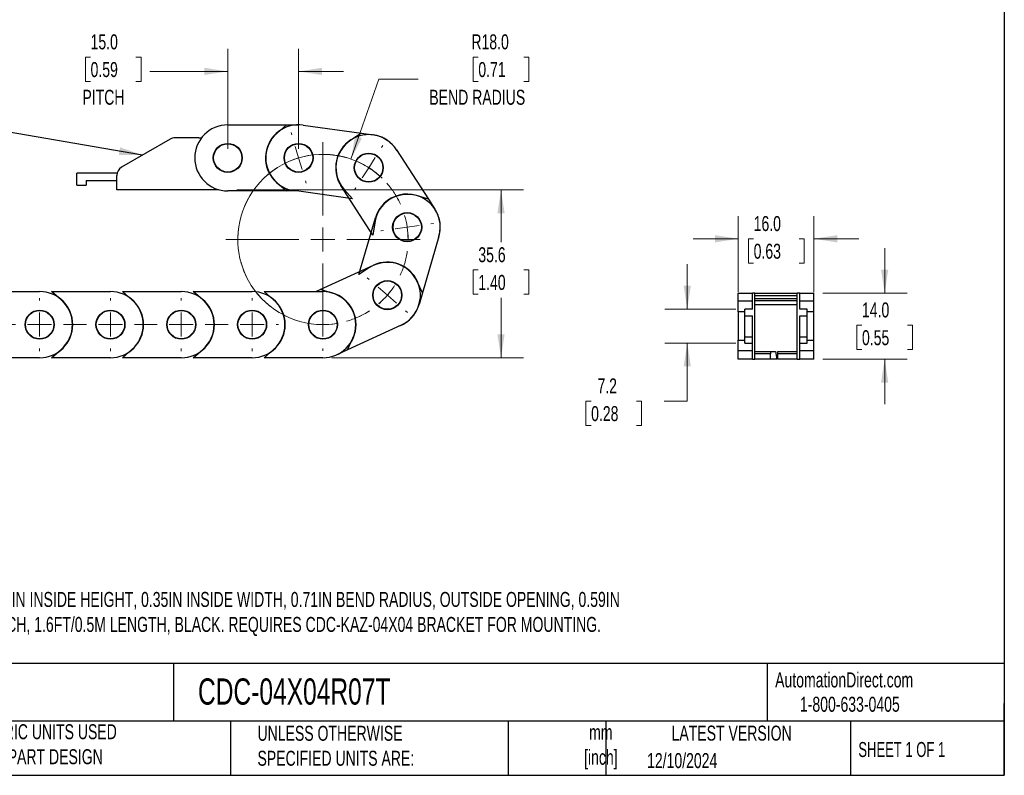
# Model space of a CAD drawing. Header units: millimetres. Extents: x 10 to 410, y 10 to 314.
# Tile 2 of 5: x 201 to 410, y 10 to 170. Entities that reach past the tile are written whole.
import ezdxf

# ---------------------------------------------------------------- set-up
doc = ezdxf.new("R2010")
doc.units = ezdxf.units.MM
doc.header["$LTSCALE"] = 1.5
doc.linetypes.add('CENTERX2', pattern=[20.32, 12.7, -2.54, 2.54, -2.54])
doc.layers.add('TEXT', color=140, linetype='Continuous', lineweight=25)
doc.styles.add('SLDTEXTSTYLE0', font='TXT', dxfattribs={"width": 0.7})
doc.styles.add('SLDTEXTSTYLE1', font='TXT', dxfattribs={"width": 0.65})
doc.dimstyles.new('SLDDIMSTYLE0', dxfattribs={"dimtxt": 3.237012, "dimasz": 4.953, "dimexe": 0, "dimexo": 0.0625, "dimgap": 0.809253, "dimtad": 0, "dimtih": 1, "dimtoh": 1, "dimrnd": 1e-09, "dimzin": 12, "dimdsep": 46, "dimtxsty": 'SLDTEXTSTYLE0', "dimsah": 1, "dimcen": 0.09, "dimadec": 0, "dimazin": 3, "dimtfac": 1, "dimtofl": 0, "dimtmove": 0, "dimatfit": 3, "dimfxl": 0, "dimfrac": 2, "dimtolj": 1, "dimtzin": 12, "dimarcsym": 0})
doc.dimstyles.new('SLDDIMSTYLE1', dxfattribs={"dimtxt": 3.237012, "dimasz": 4.953, "dimexe": 0, "dimexo": 0.0625, "dimgap": 0.809253, "dimtad": 0, "dimtih": 1, "dimtoh": 1, "dimrnd": 1e-09, "dimzin": 4, "dimdsep": 46, "dimtxsty": 'SLDTEXTSTYLE0', "dimsah": 1, "dimcen": 0, "dimadec": 0, "dimazin": 1, "dimtfac": 1, "dimtofl": 0, "dimtmove": 0, "dimatfit": 3, "dimfxl": 0, "dimfrac": 2, "dimtolj": 1, "dimtzin": 12, "dimarcsym": 0})
doc.dimstyles.new('SLDDIMSTYLE2', dxfattribs={"dimtxt": 3.237012, "dimasz": 4.953, "dimexe": 0, "dimexo": 0.0625, "dimgap": 0.809253, "dimtad": 0, "dimtih": 1, "dimtoh": 1, "dimrnd": 1e-09, "dimzin": 4, "dimdsep": 46, "dimtxsty": 'SLDTEXTSTYLE0', "dimsah": 1, "dimcen": 0.09, "dimadec": 0, "dimazin": 1, "dimtfac": 1, "dimtmove": 0, "dimatfit": 0, "dimfxl": 0, "dimfrac": 2, "dimtolj": 1, "dimtzin": 12, "dimarcsym": 0})
doc.dimstyles.new('SLDDIMSTYLE3', dxfattribs={"dimtxt": 0.18, "dimasz": 4.953, "dimexe": 0, "dimexo": 0.0625, "dimgap": 0, "dimtad": 0, "dimtih": 1, "dimtoh": 1, "dimdec": 0, "dimrnd": 1e-09, "dimzin": 0, "dimdsep": 46, "dimtxsty": 'Standard', "dimsah": 1, "dimcen": 0.09, "dimadec": 0, "dimazin": 0, "dimtfac": 4.953, "dimtdec": 0, "dimtofl": 0, "dimtmove": 0, "dimatfit": 3, "dimfxl": 0, "dimfrac": 2, "dimtolj": 1, "dimtzin": 0, "dimarcsym": 0})
doc.dimstyles.new('SLDDIMSTYLE4', dxfattribs={"dimtxt": 3.237012, "dimasz": 4.953, "dimexe": 0, "dimexo": 0.0625, "dimgap": 0.809253, "dimtad": 0, "dimtih": 1, "dimtoh": 1, "dimrnd": 1e-09, "dimzin": 12, "dimdsep": 46, "dimtxsty": 'SLDTEXTSTYLE0', "dimsah": 1, "dimcen": 0.09, "dimadec": 0, "dimazin": 3, "dimtfac": 1, "dimtmove": 0, "dimatfit": 0, "dimfxl": 0, "dimfrac": 2, "dimtolj": 1, "dimtzin": 12, "dimarcsym": 0})

# ---------------------------------------------------------------- blocks, each defined once
blk = doc.blocks.new('_D')
at = {"color": 7, "linetype": 'Continuous', "lineweight": 0}
for p, q in [((247.02, 133.52), (307.75, 133.52)), ((302.99, 133.52), (302.99, 122.41)), ((298.18, 116.54), (297.09, 116.54)), ((297.09, 116.54), (297.09, 111.4)), ((307.8, 116.54), (308.89, 116.54)), ((308.89, 116.54), (308.89, 111.4)), ((297.09, 111.4), (298.18, 111.4)), ((302.99, 97.96), (302.99, 110.67)), ((308.89, 111.4), (307.8, 111.4)), ((267.18, 97.96), (307.75, 97.96))]:
    blk.add_line(p, q, dxfattribs=at)
at = {"color": 7, "linetype": 'Continuous', "lineweight": 18}
for points in [[(302.99, 133.52), (302.23, 128.57), (303.75, 128.57)], [(302.99, 97.96), (303.75, 102.92), (302.23, 102.92)]]:
    blk.add_solid(points, dxfattribs=at)
at = {"color": 7, "linetype": 'Continuous', "lineweight": 18, "char_height": 3.175, "attachment_point": 1, "style": 'SLDTEXTSTYLE0'}
for s, insert in [('35.6', (298.18, 121.36)), ('1.40', (298.18, 115.49))]:
    blk.add_mtext(s, dxfattribs=dict(at, insert=insert))
blk = doc.blocks.new('_D_1')
at = {"color": 7, "linetype": 'Continuous', "lineweight": 0}
for p, q in [((298.18, 161.62), (297.09, 161.62)), ((297.09, 161.62), (297.09, 156.48)), ((307.8, 161.62), (308.89, 161.62)), ((308.89, 161.62), (308.89, 156.48)), ((271.21, 140.03), (277.09, 156.92)), ((277.09, 156.92), (285.42, 156.92)), ((297.09, 156.48), (298.18, 156.48)), ((308.89, 156.48), (307.8, 156.48))]:
    blk.add_line(p, q, dxfattribs=at)
at = {"color": 7, "linetype": 'Continuous', "lineweight": 18}
blk.add_arc((265.28, 123), 18.03, 45.9089, 85.5986, dxfattribs=at)
blk.add_solid([(271.21, 140.03), (273.55, 144.46), (272.11, 144.96)], dxfattribs=at)
at = {"color": 7, "linetype": 'Continuous', "lineweight": 18, "char_height": 3.175, "attachment_point": 1, "style": 'SLDTEXTSTYLE0'}
for s, insert in [('R18.0', (296.71, 166.44)), ('0.71', (298.18, 160.57)), ('BEND RADIUS', (287.8, 154.7))]:
    blk.add_mtext(s, dxfattribs=dict(at, insert=insert))
blk = doc.blocks.new('_D_2')
at = {"color": 7, "linetype": 'Continuous', "lineweight": 0}
for p, q in [((245.11, 142.18), (245.11, 163.35)), ((260.11, 142.18), (260.11, 163.35)), ((216.06, 161.62), (214.98, 161.62)), ((214.98, 161.62), (214.98, 156.48)), ((225.68, 161.62), (226.77, 161.62)), ((226.77, 161.62), (226.77, 156.48)), ((245.11, 158.59), (228.58, 158.59)), ((260.11, 158.59), (269.64, 158.59)), ((214.98, 156.48), (216.06, 156.48)), ((226.77, 156.48), (225.68, 156.48))]:
    blk.add_line(p, q, dxfattribs=at)
at = {"color": 7, "linetype": 'Continuous', "lineweight": 18}
for points in [[(245.11, 158.59), (240.16, 159.35), (240.16, 157.83)], [(260.11, 158.59), (265.07, 157.83), (265.07, 159.35)]]:
    blk.add_solid(points, dxfattribs=at)
at = {"color": 7, "linetype": 'Continuous', "lineweight": 18, "char_height": 3.175, "attachment_point": 1, "style": 'SLDTEXTSTYLE0'}
for s, insert in [('15.0', (216.06, 166.44)), ('0.59', (216.06, 160.57)), ('PITCH', (214.33, 154.7))]:
    blk.add_mtext(s, dxfattribs=dict(at, insert=insert))
blk = doc.blocks.new('SW_CENTERMARKSYMBOL_0')
at = {"color": 0, "linetype": 'Continuous', "lineweight": 18}
for p, q in [((-20.26, 33.93), (-20.41, 34.45)), ((-18.81, 29.07), (-19.53, 31.5)), ((-13.64, 16.87), (-13.64, 32.37)), ((-1.22, 31.28), (-0.93, 31.73)), ((-1.22, 31.28), (-0.97, 31.67)), ((-18.81, 29.07), (-18.08, 26.63)), ((-3.95, 27), (-2.58, 29.14)), ((-3.95, 26.99), (-2.59, 29.14)), ((-3.95, 26.99), (-5.32, 24.85)), ((-3.95, 27), (-5.31, 24.86)), ((-17.35, 24.2), (-17.2, 23.69)), ((-6.68, 22.71), (-6.97, 22.26)), ((-6.68, 22.72), (-6.93, 22.33)), ((4.19, 14.4), (6.71, 14.77)), ((4.2, 14.4), (6.71, 14.77)), ((9.22, 15.14), (9.75, 15.21)), ((9.23, 15.14), (9.68, 15.2)), ((-13.64, 11.79), (-13.64, 14.33)), ((-0.83, 13.67), (-1.36, 13.59)), ((-0.83, 13.67), (-1.28, 13.6)), ((4.19, 14.4), (1.68, 14.03)), ((4.2, 14.4), (1.69, 14.04)), ((-18.72, 11.79), (-34.22, 11.79)), ((-13.64, 11.79), (-16.18, 11.79)), ((-13.64, 11.79), (-13.64, 9.25)), ((-13.64, 11.79), (-11.1, 11.79)), ((-8.56, 11.79), (6.93, 11.79)), ((-13.64, 6.71), (-13.64, -8.78)), ((-3.85, 3.33), (-4.25, 3.68)), ((-3.84, 3.32), (-4.19, 3.62)), ((0, 0), (-1.93, 1.66)), ((0, 0), (-1.92, 1.66)), ((0, 0), (1.92, -1.66)), ((0, 0), (1.92, -1.66)), ((-13.64, -1.16), (-13.64, -0.7)), ((-13.64, -6.24), (-13.64, -3.7)), ((3.84, -3.32), (4.19, -3.62)), ((3.84, -3.32), (4.24, -3.67)), ((-13.64, -6.24), (-13.64, -8.78)), ((-13.64, -11.32), (-13.64, -11.78))]:
    blk.add_line(p, q, dxfattribs=at)
at = {"color": 0, "linetype": 'CENTERX2', "lineweight": 0}
for centre, radius, start, end in [((-13.64, 11.79), 18.03, 73.62, 253.8604), ((-13.64, 11.79), 18.03, 73.6233, 90.4933), ((-13.64, 11.79), 18.03, 122.7837, 303.0132), ((-13.64, 11.8), 18.02, 24.4592, 41.3349), ((-13.64, 11.79), 18.03, 24.4597, 41.3404), ((-13.64, 11.79), 18.03, 335.2947, 352.1825), ((-13.64, 11.79), 18.03, 335.3035, 352.1733), ((-13.64, 11.79), 18.03, 286.1396, 303.0204)]:
    blk.add_arc(centre, radius, start, end, dxfattribs=at)
at = {"color": 0, "linetype": 'Continuous', "lineweight": 0}
for centre, radius, start, end in [((-13.64, 11.79), 18.03, 98.566, 106.6381), ((-13.64, 11.79), 18.03, 106.6386, 114.711), ((-13.64, 11.79), 18.03, 57.4797, 65.5499), ((-13.64, 11.8), 18.02, 57.4748, 65.5527), ((-13.64, 11.79), 18.03, 49.4099, 57.4803), ((-13.64, 11.8), 18.02, 49.4043, 57.482), ((-13.64, 11.79), 18.03, 8.3181, 16.3903), ((-13.61, 11.8), 18, 8.309, 16.3941), ((-13.64, 11.79), 18.02, 0.2451, 8.3193), ((-13.61, 11.8), 18, 0.2452, 8.3313), ((-13.64, 11.79), 18.02, 311.0853, 319.1592), ((-13.64, 11.78), 18.02, 311.0887, 319.1636), ((-13.64, 11.79), 18.03, 319.1576, 327.2308), ((-13.63, 11.79), 18.02, 319.1561, 327.2315), ((-13.64, 11.79), 18.03, 261.9301, 269.9996), ((-13.64, 11.79), 18.03, 269.9994, 278.07)]:
    blk.add_arc(centre, radius, start, end, dxfattribs=at)
blk = doc.blocks.new('SW_CENTERMARKSYMBOL_1')
at = {"color": 0, "linetype": 'Continuous', "lineweight": 18}
for p, q in [((-60, 5.08), (-60, 5.54)), ((-45, 5.08), (-45, 5.54)), ((-30, 5.08), (-30, 5.54)), ((-15, 5.08), (-15, 5.54)), ((0, 5.08), (0, 5.54)), ((34.79, 5.08), (34.79, 5.54)), ((49.79, 5.08), (49.79, 5.54)), ((64.79, 5.08), (64.79, 5.54)), ((79.79, 5.08), (79.79, 5.54)), ((94.79, 5.08), (94.79, 5.54)), ((109.79, 5.08), (109.79, 5.54)), ((124.79, 5.08), (124.79, 5.54)), ((-60, 0), (-60, 2.54)), ((-45, 0), (-45, 2.54)), ((-30, 0), (-30, 2.54)), ((-15, 0), (-15, 2.54)), ((0, 0), (0, 2.54)), ((34.79, 0), (34.79, 2.54)), ((49.79, 0), (49.79, 2.54)), ((64.79, 0), (64.79, 2.54)), ((79.79, 0), (79.79, 2.54)), ((94.79, 0), (94.79, 2.54)), ((109.79, 0), (109.79, 2.54)), ((124.79, 0), (124.79, 2.54)), ((-65.08, 0), (-65.54, 0)), ((-60, 0), (-62.54, 0)), ((-60, 0), (-60, -2.54)), ((-60, 0), (-57.46, 0)), ((-45, 0), (-47.54, 0)), ((-45, 0), (-45, -2.54)), ((-45, 0), (-42.46, 0)), ((-30, 0), (-32.54, 0)), ((-30, 0), (-30, -2.54)), ((-30, 0), (-27.46, 0)), ((-15, 0), (-17.54, 0)), ((-15, 0), (-15, -2.54)), ((-15, 0), (-12.46, 0)), ((0, 0), (-2.54, 0)), ((0, 0), (0, -2.54)), ((0, 0), (2.54, 0)), ((34.79, 0), (32.25, 0)), ((34.79, 0), (34.79, -2.54)), ((34.79, 0), (37.33, 0)), ((49.79, 0), (47.25, 0)), ((49.79, 0), (49.79, -2.54)), ((49.79, 0), (52.33, 0)), ((64.79, 0), (62.25, 0)), ((64.79, 0), (64.79, -2.54)), ((64.79, 0), (67.33, 0)), ((79.79, 0), (77.25, 0)), ((79.79, 0), (79.79, -2.54)), ((79.79, 0), (82.33, 0)), ((94.79, 0), (92.25, 0)), ((94.79, 0), (94.79, -2.54)), ((94.79, 0), (97.33, 0)), ((109.79, 0), (107.25, 0)), ((109.79, 0), (109.79, -2.54)), ((109.79, 0), (112.33, 0)), ((124.79, 0), (122.25, 0)), ((124.79, 0), (124.79, -2.54)), ((124.79, 0), (127.33, 0)), ((129.87, 0), (130.33, 0)), ((-60, -5.08), (-60, -5.54)), ((-45, -5.08), (-45, -5.54)), ((-30, -5.08), (-30, -5.54)), ((-15, -5.08), (-15, -5.54)), ((0, -5.08), (0, -5.54)), ((34.79, -5.08), (34.79, -5.54)), ((49.79, -5.08), (49.79, -5.54)), ((64.79, -5.08), (64.79, -5.54)), ((79.79, -5.08), (79.79, -5.54)), ((94.79, -5.08), (94.79, -5.54)), ((109.79, -5.08), (109.79, -5.54)), ((124.79, -5.08), (124.79, -5.54))]:
    blk.add_line(p, q, dxfattribs=at)
at = {"color": 0, "linetype": 'CENTERX2', "lineweight": 18}
for p, q in [((-54.92, 0), (-50.08, 0)), ((-39.92, 0), (-35.08, 0)), ((-24.92, 0), (-20.08, 0)), ((-9.92, 0), (-5.08, 0)), ((5.08, 0), (9.92, 0)), ((39.87, 0), (44.71, 0)), ((54.87, 0), (59.71, 0)), ((69.87, 0), (74.71, 0)), ((84.87, 0), (89.71, 0)), ((99.87, 0), (104.71, 0)), ((114.87, 0), (119.71, 0))]:
    blk.add_line(p, q, dxfattribs=at)
blk = doc.blocks.new('SW_CENTERMARKSYMBOL_2')
at = {"color": 0, "linetype": 'Continuous', "lineweight": 18}
for p, q in [((-45, 5.08), (-45, 5.61)), ((-30, 5.08), (-30, 5.61)), ((-15, 5.08), (-15, 5.61)), ((0, 5.08), (0, 5.61)), ((34.79, 5.08), (34.79, 5.61)), ((49.79, 5.08), (49.79, 5.61)), ((64.79, 5.08), (64.79, 5.61)), ((79.79, 5.08), (79.79, 5.61)), ((94.79, 5.08), (94.79, 5.61)), ((109.79, 5.08), (109.79, 5.61)), ((124.79, 5.08), (124.79, 5.61)), ((139.79, 5.08), (139.79, 5.61)), ((-45, 0), (-45, 2.54)), ((-30, 0), (-30, 2.54)), ((-15, 0), (-15, 2.54)), ((0, 0), (0, 2.54)), ((34.79, 0), (34.79, 2.54)), ((49.79, 0), (49.79, 2.54)), ((64.79, 0), (64.79, 2.54)), ((79.79, 0), (79.79, 2.54)), ((94.79, 0), (94.79, 2.54)), ((109.79, 0), (109.79, 2.54)), ((124.79, 0), (124.79, 2.54)), ((139.79, 0), (139.79, 2.54)), ((-50.08, 0), (-50.61, 0)), ((-45, 0), (-47.54, 0)), ((-45, 0), (-45, -2.54)), ((-45, 0), (-42.46, 0)), ((-30, 0), (-32.54, 0)), ((-30, 0), (-30, -2.54)), ((-30, 0), (-27.46, 0)), ((-15, 0), (-17.54, 0)), ((-15, 0), (-15, -2.54)), ((-15, 0), (-12.46, 0)), ((0, 0), (-2.54, 0)), ((0, 0), (0, -2.54)), ((0, 0), (2.54, 0)), ((34.79, 0), (32.25, 0)), ((34.79, 0), (34.79, -2.54)), ((34.79, 0), (37.33, 0)), ((49.79, 0), (47.25, 0)), ((49.79, 0), (49.79, -2.54)), ((49.79, 0), (52.33, 0)), ((64.79, 0), (62.25, 0)), ((64.79, 0), (64.79, -2.54)), ((64.79, 0), (67.33, 0)), ((79.79, 0), (77.25, 0)), ((79.79, 0), (79.79, -2.54)), ((79.79, 0), (82.33, 0)), ((94.79, 0), (92.25, 0)), ((94.79, 0), (94.79, -2.54)), ((94.79, 0), (97.33, 0)), ((109.79, 0), (107.25, 0)), ((109.79, 0), (109.79, -2.54)), ((109.79, 0), (112.33, 0)), ((124.79, 0), (122.25, 0)), ((124.79, 0), (124.79, -2.54)), ((124.79, 0), (127.33, 0)), ((139.79, 0), (137.25, 0)), ((139.79, 0), (139.79, -2.54)), ((139.79, 0), (142.33, 0)), ((144.87, 0), (145.4, 0)), ((-45, -5.08), (-45, -5.61)), ((-30, -5.08), (-30, -5.61)), ((-15, -5.08), (-15, -5.61)), ((0, -5.08), (0, -5.61)), ((34.79, -5.08), (34.79, -5.61)), ((49.79, -5.08), (49.79, -5.61)), ((64.79, -5.08), (64.79, -5.61)), ((79.79, -5.08), (79.79, -5.61)), ((94.79, -5.08), (94.79, -5.61)), ((109.79, -5.08), (109.79, -5.61)), ((124.79, -5.08), (124.79, -5.61)), ((139.79, -5.08), (139.79, -5.61))]:
    blk.add_line(p, q, dxfattribs=at)
at = {"color": 0, "linetype": 'CENTERX2', "lineweight": 18}
for p, q in [((-39.92, 0), (-35.08, 0)), ((-24.92, 0), (-20.08, 0)), ((-9.92, 0), (-5.08, 0)), ((5.08, 0), (9.92, 0)), ((39.87, 0), (44.71, 0)), ((54.87, 0), (59.71, 0)), ((69.87, 0), (74.71, 0)), ((84.87, 0), (89.71, 0)), ((99.87, 0), (104.71, 0)), ((114.87, 0), (119.71, 0)), ((129.87, 0), (134.71, 0))]:
    blk.add_line(p, q, dxfattribs=at)
blk = doc.blocks.new('_D_4')
at = {"color": 7, "linetype": 'Continuous', "lineweight": 0}
for p, q in [((353.24, 111.83), (353.24, 127.91)), ((369.24, 111.83), (369.24, 127.91)), ((353.24, 123.15), (343.71, 123.15)), ((356.49, 123.15), (355.4, 123.15)), ((355.4, 123.15), (355.4, 118)), ((366.11, 123.15), (367.19, 123.15)), ((367.19, 123.15), (367.19, 118)), ((369.24, 123.15), (378.76, 123.15)), ((355.4, 118), (356.49, 118)), ((367.19, 118), (366.11, 118))]:
    blk.add_line(p, q, dxfattribs=at)
at = {"color": 7, "linetype": 'Continuous', "lineweight": 18}
for points in [[(353.24, 123.15), (348.28, 123.91), (348.28, 122.38)], [(369.24, 123.15), (374.19, 122.38), (374.19, 123.91)]]:
    blk.add_solid(points, dxfattribs=at)
at = {"color": 7, "linetype": 'Continuous', "lineweight": 18, "char_height": 3.175, "attachment_point": 1, "style": 'SLDTEXTSTYLE0'}
for s, insert in [('16.0', (356.49, 127.96)), ('0.63', (356.49, 122.1))]:
    blk.add_mtext(s, dxfattribs=dict(at, insert=insert))
blk = doc.blocks.new('_D_5')
at = {"color": 7, "linetype": 'Continuous', "lineweight": 0}
for p, q in [((384.24, 111.66), (384.24, 121.18)), ((371.14, 111.66), (389, 111.66)), ((379.43, 104.84), (378.34, 104.84)), ((378.34, 104.84), (378.34, 99.69)), ((389.05, 104.84), (390.13, 104.84)), ((390.13, 104.84), (390.13, 99.69)), ((378.34, 99.69), (379.43, 99.69)), ((390.13, 99.69), (389.05, 99.69)), ((371.14, 97.66), (389, 97.66)), ((384.24, 97.66), (384.24, 88.13))]:
    blk.add_line(p, q, dxfattribs=at)
at = {"color": 7, "linetype": 'Continuous', "lineweight": 18}
for points in [[(384.24, 111.66), (385, 116.61), (383.47, 116.61)], [(384.24, 97.66), (383.47, 92.71), (385, 92.71)]]:
    blk.add_solid(points, dxfattribs=at)
at = {"color": 7, "linetype": 'Continuous', "lineweight": 18, "char_height": 3.175, "attachment_point": 1, "style": 'SLDTEXTSTYLE0'}
for s, insert in [('14.0', (379.43, 109.66)), ('0.55', (379.43, 103.79))]:
    blk.add_mtext(s, dxfattribs=dict(at, insert=insert))
blk = doc.blocks.new('_D_6')
at = {"color": 7, "linetype": 'Continuous', "lineweight": 0}
for p, q in [((342.43, 108.26), (342.43, 117.78)), ((352.73, 108.26), (337.67, 108.26)), ((352.73, 101.06), (337.67, 101.06)), ((342.43, 88.76), (342.43, 101.06)), ((322.07, 88.76), (320.98, 88.76)), ((320.98, 88.76), (320.98, 83.62)), ((331.68, 88.76), (332.77, 88.76)), ((332.77, 88.76), (332.77, 83.62)), ((337.52, 88.76), (342.43, 88.76)), ((320.98, 83.62), (322.07, 83.62)), ((332.77, 83.62), (331.68, 83.62))]:
    blk.add_line(p, q, dxfattribs=at)
at = {"color": 7, "linetype": 'Continuous', "lineweight": 18}
for points in [[(342.43, 108.26), (343.19, 113.21), (341.67, 113.21)], [(342.43, 101.06), (341.67, 96.11), (343.19, 96.11)]]:
    blk.add_solid(points, dxfattribs=at)
at = {"color": 7, "linetype": 'Continuous', "lineweight": 18, "char_height": 3.175, "attachment_point": 1, "style": 'SLDTEXTSTYLE0'}
for s, insert in [('7.2', (323.41, 93.58)), ('0.28', (322.07, 87.71))]:
    blk.add_mtext(s, dxfattribs=dict(at, insert=insert))

msp = doc.modelspace()

# ---------------------------------------------------------------- linework, layer by layer
for p, q in [((245.114, 147.272), (257.591, 147.272)), ((257.591, 147.272), (255.578, 145.537)), ((257.591, 147.272), (260.114, 147.272)), ((261.079, 147.205), (273.437, 145.486)), ((232.941, 144.254), (222.614, 138.292)), ((238.991, 144.522), (233.941, 144.522)), ((273.437, 145.486), (271.203, 144.045)), ((273.437, 145.486), (275.936, 145.138)), ((280.845, 142.004), (287.625, 131.531)), ((213.164, 134.522), (213.164, 137.022)), ((221.668, 137.022), (213.164, 137.022)), ((221.614, 133.522), (221.614, 136.56)), ((213.164, 134.522), (215.164, 134.522)), ((215.164, 135.522), (221.614, 135.522)), ((215.164, 135.522), (215.164, 134.522)), ((243.26, 133.522), (221.614, 133.522)), ((255.578, 135.007), (257.591, 133.272)), ((275.873, 123.922), (269.093, 134.395)), ((269.752, 133.615), (271.508, 131.62)), ((257.591, 133.272), (245.114, 133.272)), ((259.63, 133.272), (257.591, 133.272)), ((271.508, 131.62), (259.15, 133.339)), ((287.625, 131.531), (285.075, 132.278)), ((287.625, 131.531), (288.997, 129.413)), ((272.905, 115.586), (276.394, 127.565)), ((276.235, 126.555), (275.873, 123.922)), ((289.835, 123.649), (286.346, 111.67)), ((264.657, 112.38), (276.001, 117.574)), ((275.134, 117.034), (272.905, 115.586)), ((286.346, 111.67), (285.243, 114.089)), ((192.8, 111.965), (205.276, 111.965)), ((209.813, 110.23), (207.8, 111.965)), ((207.8, 111.965), (220.276, 111.965)), ((224.813, 110.23), (222.8, 111.965)), ((222.8, 111.965), (235.276, 111.965)), ((239.813, 110.23), (237.8, 111.965)), ((237.8, 111.965), (250.276, 111.965)), ((254.813, 110.23), (252.8, 111.965)), ((252.8, 111.965), (265.276, 111.965)), ((263.75, 111.965), (264.657, 112.38)), ((267.21, 111.64), (264.657, 112.38)), ((286.346, 111.67), (285.64, 109.248)), ((353.236, 109.924), (353.236, 111.659)), ((353.236, 111.659), (356.236, 111.659)), ((356.236, 108.259), (356.236, 111.659)), ((356.736, 111.659), (356.236, 111.659)), ((356.736, 97.659), (356.736, 111.659)), ((356.736, 111.659), (365.736, 111.659)), ((356.736, 111.159), (365.736, 111.159)), ((365.736, 97.659), (365.736, 111.659)), ((366.236, 111.659), (365.736, 111.659)), ((366.236, 108.259), (366.236, 111.659)), ((366.236, 111.659), (369.236, 111.659)), ((369.236, 109.924), (369.236, 111.659)), ((356.236, 109.924), (353.236, 109.924)), ((353.236, 107.659), (353.236, 109.924)), ((356.736, 110.466), (365.736, 110.466)), ((365.736, 109.997), (356.736, 109.997)), ((356.736, 109.259), (365.736, 109.259)), ((369.236, 109.924), (366.236, 109.924)), ((369.236, 107.659), (369.236, 109.924)), ((354.636, 107.659), (353.236, 107.659)), ((353.236, 107.659), (353.236, 104.659)), ((354.636, 106.828), (354.636, 108.259)), ((356.236, 108.259), (354.636, 108.259)), ((354.636, 106.828), (356.236, 106.828)), ((354.636, 102.297), (354.636, 106.828)), ((356.236, 97.659), (356.236, 106.828)), ((367.836, 108.259), (366.236, 108.259)), ((366.236, 106.828), (367.836, 106.828)), ((366.236, 97.659), (366.236, 106.828)), ((367.836, 106.828), (367.836, 108.259)), ((369.236, 107.659), (367.836, 107.659)), ((367.836, 102.297), (367.836, 106.828)), ((369.236, 104.659), (369.236, 107.659)), ((281.829, 104.844), (270.484, 99.65)), ((353.236, 104.659), (353.236, 101.659)), ((369.236, 101.659), (369.236, 104.659)), ((356.236, 102.297), (354.636, 102.297)), ((354.636, 101.059), (354.636, 102.297)), ((367.836, 102.297), (366.236, 102.297)), ((367.836, 101.059), (367.836, 102.297)), ((270.484, 99.65), (271.593, 102.066)), ((353.236, 101.659), (354.636, 101.659)), ((353.236, 99.394), (353.236, 101.659)), ((354.636, 101.059), (356.236, 101.059)), ((366.236, 101.059), (367.836, 101.059)), ((367.836, 101.659), (369.236, 101.659)), ((369.236, 99.394), (369.236, 101.659)), ((207.8, 97.965), (209.813, 99.7)), ((222.8, 97.965), (224.813, 99.7)), ((237.8, 97.965), (239.813, 99.7)), ((252.8, 97.965), (254.813, 99.7)), ((270.484, 99.65), (268.19, 98.6)), ((356.236, 99.394), (353.236, 99.394)), ((353.236, 97.659), (353.236, 99.394)), ((356.736, 99.259), (360.136, 99.259)), ((360.066, 98.759), (356.736, 98.759)), ((360.066, 97.659), (360.066, 98.759)), ((360.136, 99.259), (361.117, 99.259)), ((361.117, 99.259), (361.378, 97.659)), ((361.546, 98.759), (361.546, 97.659)), ((365.736, 98.759), (361.546, 98.759)), ((361.616, 99.259), (365.736, 99.259)), ((369.236, 99.394), (366.236, 99.394)), ((369.236, 97.659), (369.236, 99.394)), ((205.276, 97.965), (192.8, 97.965)), ((220.276, 97.965), (207.8, 97.965)), ((235.276, 97.965), (222.8, 97.965)), ((250.276, 97.965), (237.8, 97.965)), ((265.276, 97.965), (252.8, 97.965)), ((356.236, 97.659), (353.236, 97.659)), ((356.236, 97.659), (356.736, 97.659)), ((360.066, 97.659), (356.736, 97.659)), ((361.378, 97.659), (360.066, 97.659)), ((365.736, 97.659), (361.546, 97.659)), ((365.736, 97.659), (366.236, 97.659)), ((369.236, 97.659), (366.236, 97.659))]:
    msp.add_line(p, q)
for centre, radius in [((245.114, 140.272), 3.075), ((245.114, 140.272), 3), ((260.114, 140.272), 3.075), ((260.114, 140.272), 3), ((274.969, 138.2), 3.075), ((274.971, 138.205), 3), ((283.115, 125.607), 3.075), ((283.121, 125.608), 3), ((278.915, 111.209), 3.075), ((278.92, 111.205), 3), ((205.276, 104.965), 3.075), ((205.276, 104.965), 3), ((220.276, 104.965), 3.075), ((220.276, 104.965), 3), ((235.276, 104.965), 3.075), ((235.276, 104.965), 3), ((250.276, 104.965), 3.075), ((250.276, 104.965), 3), ((265.276, 104.965), 3.075), ((265.276, 104.965), 3)]:
    msp.add_circle(centre, radius)
for centre, radius, start, end in [((245.114, 140.272), 7, 90.00001, 269.99999), ((260.114, 140.272), 7, 82.07999, 262.07993), ((233.941, 142.522), 2, 90.00021, 119.99971), ((238.991, 146.522), 2, 269.99982, 288.80929), ((260.114, 140.272), 6.95, 130.74977, 229.25023), ((274.969, 138.2), 7, 32.92, 212.92), ((274.971, 138.205), 6.95, 122.8298, 221.33016), ((274.971, 138.205), 7, 30.70336, 82.08012), ((223.614, 136.56), 2, 120.00021, 179.9997), ((283.121, 125.608), 6.95, 73.67006, 172.16988), ((283.115, 125.607), 7, 343.75993, 163.76004), ((283.121, 125.608), 7, 341.54343, 32.92007), ((278.92, 111.205), 6.95, 24.50995, 123.01002), ((278.915, 111.209), 7, 294.60008, 114.59994), ((205.276, 104.965), 7, 270.00001, 89.99999), ((220.276, 104.965), 7, 270.00001, 89.99999), ((235.276, 104.965), 7, 270.00001, 89.99999), ((250.276, 104.965), 7, 270.00001, 89.99999), ((265.276, 104.965), 7, 270.00001, 89.99999), ((265.276, 104.965), 6.95, 335.35014, 73.84989), ((205.276, 104.965), 6.95, 310.74977, 49.25023), ((220.276, 104.965), 6.95, 310.75004, 49.24996), ((235.276, 104.965), 6.95, 310.75004, 49.24996), ((250.276, 104.965), 6.95, 310.75004, 49.24996), ((278.92, 111.205), 7, 292.3835, 343.7601)]:
    msp.add_arc(centre, radius, start, end)
for centre in [(360.136, 98.759), (361.616, 98.759)]:
    msp.add_ellipse(centre, major_axis=(0, 0.5), ratio=0.1405408, start_param=0, end_param=1.5707963)
at = {"layer": 'TEXT'}
for p, q in [((409.575, 314.325), (409.575, 9.525)), ((409.575, 33.189), (9.525, 33.189)), ((233.638, 33.189), (233.638, 20.955)), ((359.363, 33.189), (359.363, 20.955)), ((409.575, 9.525), (409.575, 24.765)), ((409.575, 20.955), (9.525, 20.955)), ((245.67, 20.955), (245.67, 9.525)), ((304.536, 20.955), (304.536, 9.525)), ((325.218, 20.955), (325.218, 9.525)), ((377.023, 20.955), (377.023, 9.525)), ((9.525, 9.525), (409.575, 9.525))]:
    msp.add_line(p, q, dxfattribs=at)

# ---------------------------------------------------------------- block references
at = {"color": 7, "linetype": 'Continuous', "lineweight": 0}
for name, p in [('SW_CENTERMARKSYMBOL_0', (278.92, 111.205)), ('SW_CENTERMARKSYMBOL_2', (110.488, 104.965)), ('SW_CENTERMARKSYMBOL_1', (110.488, 104.965))]:
    msp.add_blockref(name, p, dxfattribs=at)

# ---------------------------------------------------------------- texts
at = {"color": 7, "linetype": 'Continuous', "lineweight": 0, "insert": (193.554, 48.355), "char_height": 3.175, "attachment_point": 1, "style": 'SLDTEXTSTYLE0'}
msp.add_mtext('0.39IN INSIDE HEIGHT, 0.35IN INSIDE WIDTH, 0.71IN BEND RADIUS, OUTSIDE OPENING, 0.59IN ^JPITCH, 1.6FT/0.5M LENGTH, BLACK. REQUIRES CDC-KAZ-04X04 BRACKET FOR MOUNTING.', dxfattribs=at)
at = {"color": 179, "linetype": 'Continuous', "lineweight": 18, "char_height": 3.175, "attachment_point": 1, "style": 'SLDTEXTSTYLE0'}
for s, insert in [('AutomationDirect.com', (361.042, 31.315)), ('1-800-633-0405', (366.287, 26.156))]:
    msp.add_mtext(s, dxfattribs=dict(at, insert=insert))
at = {"layer": 'TEXT'}
for s, insert, char_height, attachment_point, style in [('CDC-04X04R07T', (238.812, 30.048), 5.55625, 1, 'SLDTEXTSTYLE0'), ('METRIC UNITS USED ^JFOR PART DESIGN', (191.407, 20.343), 3.175, 1, 'SLDTEXTSTYLE0'), ('UNLESS OTHERWISE ^JSPECIFIED UNITS ARE:', (251.412, 20.012), 3.175, 1, 'SLDTEXTSTYLE0'), ('mm^J[inch]', (324.128, 20.22), 3.175, 2, 'SLDTEXTSTYLE0'), ('LATEST VERSION', (351.828, 20.046), 3.175, 2, 'SLDTEXTSTYLE0'), ('SHEET 1 OF 1', (378.662, 16.577), 3.175, 1, 'SLDTEXTSTYLE1'), ('12/10/2024', (333.919, 14.228), 3.175, 1, 'SLDTEXTSTYLE0')]:
    msp.add_mtext(s, dxfattribs=dict(at, insert=insert, char_height=char_height, attachment_point=attachment_point, style=style))

# ---------------------------------------------------------------- dimensions: what is measured, and where the dimension line sits
at = {"color": 7, "linetype": 'Continuous', "lineweight": 18}
dim = msp.add_linear_dim(base=(245.114, 158.592), p1=(260.114, 140.272), p2=(245.114, 140.272), text='<>\\PPITCH', dimstyle='SLDDIMSTYLE2', dxfattribs=at)
dim.commit()
dim.dimension.update_dxf_attribs({"geometry": '_D_2', "text_midpoint": (220.873, 158.592), "dimtype": 160})
dim = msp.add_radius_dim(center=(265.276, 122.999), mpoint=(271.206, 140.03), text='<>\\PBEND RADIUS', dimstyle='SLDDIMSTYLE1', dxfattribs=at)
dim.commit()
dim.dimension.update_dxf_attribs({"geometry": '_D_1', "text_midpoint": (302.991, 158.592), "dimtype": 164})
for base, p1, p2, dimstyle, picture, middle in [((302.991, 97.965), (245.114, 133.522), (265.276, 97.965), 'SLDDIMSTYLE0', '_D', (302.991, 116.542)), ((384.236, 97.659), (369.236, 111.659), (369.236, 97.659), 'SLDDIMSTYLE2', '_D_5', (384.236, 104.839)), ((342.43, 101.059), (354.636, 108.259), (354.636, 101.059), 'SLDDIMSTYLE4', '_D_6', (342.43, 88.764))]:
    dim = msp.add_linear_dim(base=base, p1=p1, p2=p2, angle=90, dimstyle=dimstyle, dxfattribs=at)
    dim.commit()
    dim.dimension.update_dxf_attribs({"geometry": picture, "text_midpoint": middle, "dimtype": 160})
dim = msp.add_linear_dim(base=(369.236, 123.147), p1=(353.236, 109.924), p2=(369.236, 109.924), dimstyle='SLDDIMSTYLE2', dxfattribs=at)
dim.commit()
dim.dimension.update_dxf_attribs({"geometry": '_D_4', "text_midpoint": (361.296, 123.147), "dimtype": 160})

# ---------------------------------------------------------------- leaders
at = {"layer": 'TEXT'}
msp.add_leader([(227.074, 140.867), (152.05, 153.681), (142.525, 153.681)], dimstyle='SLDDIMSTYLE3', dxfattribs=at)

doc.saveas('drawing.dxf')
